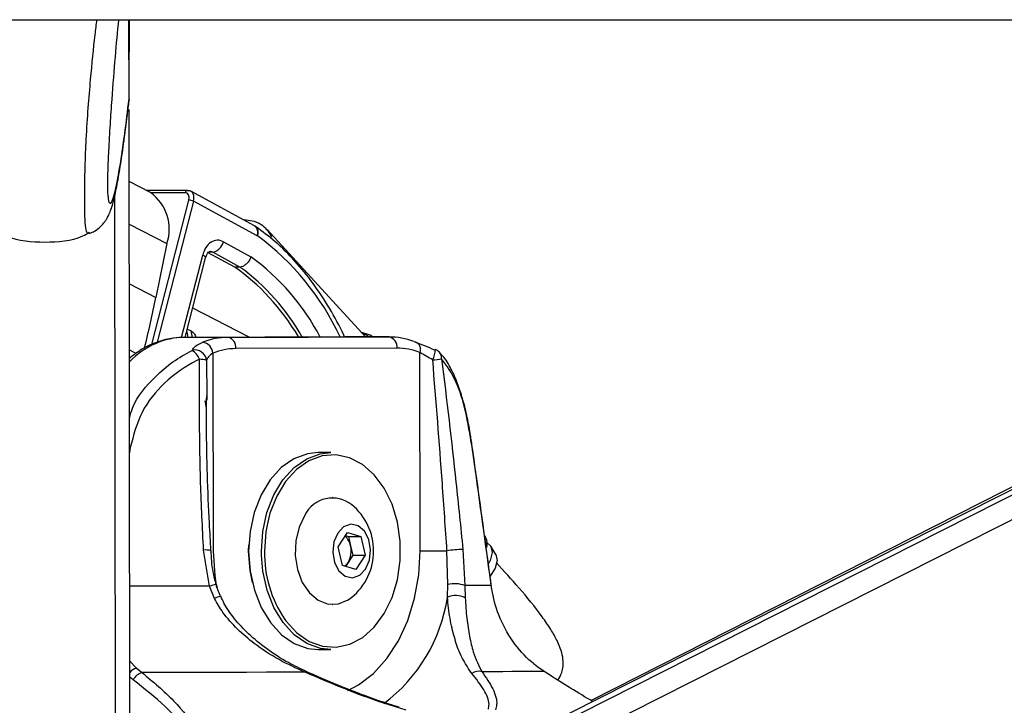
# Paper-space layout 'In-Ground Anchor' of a CAD drawing. Header units: millimetres. Extents: x 1591 to 17407, y 414 to 16227.
# Tile 19 of 67: x 6308 to 6483, y 5779 to 5901. Entities that reach past the tile are written whole.
import ezdxf

# ---------------------------------------------------------------- set-up
doc = ezdxf.new("R2010")
doc.units = ezdxf.units.MM
doc.layers.add('COMPONENT_GEOMETRY', color=7, linetype='Continuous')
doc.styles.add('SLDTEXTSTYLE1', font='TXT', dxfattribs={"width": 0.75})
doc.dimstyles.new('SLDDIMSTYLE0', dxfattribs={"dimtxt": 100, "dimasz": 6.604, "dimexe": 0, "dimexo": 0.0625, "dimgap": 25, "dimtad": 0, "dimtih": 1, "dimtoh": 1, "dimdec": 0, "dimlfac": 0.5, "dimrnd": 1e-09, "dimzin": 12, "dimdsep": 46, "dimtxsty": 'SLDTEXTSTYLE1', "dimsah": 1, "dimcen": 0.09, "dimadec": 0, "dimazin": 3, "dimtfac": 1, "dimtdec": 0, "dimtofl": 0, "dimtmove": 0, "dimatfit": 3, "dimfxl": 1, "dimfrac": 2, "dimtolj": 1, "dimtzin": 12, "dimarcsym": 0})

# ---------------------------------------------------------------- blocks, each defined once
blk = doc.blocks.new('_D_17')
at = {"layer": 'COMPONENT_GEOMETRY', "color": 7, "ltscale": 2}
for p, q in [((8881.73, 5900.55), (9410.21, 5900.55)), ((9403.86, 5900.55), (9403.86, 3746.68)), ((9403.86, 1434.05), (9403.86, 3587.93)), ((3768.31, 1434.05), (9410.21, 1434.05))]:
    blk.add_line(p, q, dxfattribs=at)
for points in [[(9403.86, 5900.55), (9402.84, 5893.95), (9404.88, 5893.95)], [(9403.86, 1434.05), (9404.88, 1440.65), (9402.84, 1440.65)]]:
    blk.add_solid(points, dxfattribs=at)
at = {"layer": 'COMPONENT_GEOMETRY', "color": 7, "ltscale": 2, "insert": (9256.08, 3716.83), "char_height": 100, "attachment_point": 1, "style": 'SLDTEXTSTYLE1'}
blk.add_mtext('2233', dxfattribs=at)

psp = doc.layouts.new('In-Ground Anchor')

# ---------------------------------------------------------------- linework, layer by layer
at = {"color": 7, "linetype": 'Continuous', "lineweight": 25, "ltscale": 2}
for p, q in [((3770.62, 5900.55), (6310.54, 5900.55)), ((6310.54, 5900.55), (8850.45, 5900.55)), ((6327.34, 5886.18), (6327.32, 5900.55)), ((6327.34, 5888.41), (6327.32, 5900.55)), ((6327.34, 5886.5), (6327.32, 5900.55)), ((6327.34, 5888.12), (6327.32, 5900.55)), ((6327.34, 5886.18), (6327.33, 5900.55)), ((6327.33, 5900.55), (6327.33, 5895.08)), ((6649.4, 5900.55), (6405.52, 5777.28)), ((6647.57, 5900.55), (6409.46, 5779.56)), ((6327.33, 5895.08), (6327.33, 5894.87)), ((6327.34, 5893.17), (6327.33, 5895.08)), ((6327.33, 5894.59), (6327.33, 5894.79)), ((6327.34, 5893.17), (6327.33, 5894.79)), ((6327.34, 5893.17), (6327.34, 5893.17)), ((6327.34, 5886.49), (6327.34, 5888.12)), ((6327.34, 5886.49), (6327.22, 5885.87)), ((6327.34, 5886.5), (6327.34, 5886.49)), ((6327.5, 5767.87), (6327.35, 5884.58)), ((6327.36, 5871.78), (6327.35, 5884.58)), ((6331.15, 5869.83), (6327.36, 5871.78)), ((6337.71, 5870.21), (6330.42, 5870.21)), ((6349.65, 5863.91), (6338.31, 5870.06)), ((6350.11, 5862.16), (6338.79, 5868.29)), ((6349.89, 5863.76), (6349.65, 5863.91)), ((6369.33, 5844.18), (6351.88, 5863.25)), ((6334.07, 5860.77), (6332.11, 5851.19)), ((6344.09, 5861.1), (6348.99, 5858.44)), ((6337.31, 5844.1), (6340.94, 5858.23)), ((6342.2, 5859.23), (6341.3, 5859.2)), ((6346.13, 5856.58), (6341.3, 5859.2)), ((6347.04, 5856.6), (6342.2, 5859.23)), ((6347.04, 5856.6), (6346.13, 5856.58)), ((6337.7, 5845.59), (6338.35, 5845.25)), ((6365.74, 5844.18), (6337.1, 5844.1)), ((6344.89, 5844.1), (6337.1, 5844.1)), ((6339.21, 5844.11), (6339.19, 5844.18)), ((6344.89, 5844.1), (6373.53, 5844.18)), ((6373.53, 5844.18), (6365.74, 5844.18)), ((6374.95, 5842.18), (6346.31, 5842.1)), ((6342.24, 5841.33), (6342.29, 5806.09)), ((6379.06, 5806.19), (6379.01, 5841.42)), ((6341.16, 5833.69), (6341.16, 5832.92)), ((6363.22, 5823.64), (6360.96, 5823.64)), ((6363.55, 5815.64), (6363.5, 5815.64)), ((6364.51, 5806.88), (6366.15, 5809.44)), ((6365.79, 5808.87), (6366.34, 5808.7)), ((6366.15, 5809.44), (6368.55, 5808.7)), ((6390.74, 5808.52), (6390.51, 5808.9)), ((6348.58, 5806.11), (6348.61, 5807.25)), ((6366.34, 5808.7), (6368.55, 5808.7)), ((6366.34, 5808.7), (6366.71, 5807.05)), ((6366.71, 5807.05), (6367.09, 5805.4)), ((6368.55, 5808.7), (6369.29, 5805.4)), ((6341.62, 5799.89), (6340.58, 5806.3)), ((6365.25, 5803.58), (6364.51, 5806.88)), ((6367.09, 5805.4), (6366.26, 5804.12)), ((6367.09, 5805.4), (6369.29, 5805.4)), ((6369.29, 5805.4), (6367.64, 5802.84)), ((6383.96, 5800.19), (6383.83, 5806.2)), ((6386.66, 5806.42), (6387.03, 5800.01)), ((6392.52, 5805.54), (6391.63, 5807.03)), ((6367.64, 5802.84), (6365.25, 5803.58)), ((6366.26, 5804.12), (6365.8, 5803.41)), ((6383.91, 5797.93), (6383.96, 5800.19)), ((6342.49, 5797.7), (6341.62, 5799.89)), ((6387.03, 5800.01), (6387.08, 5797.82)), ((6363.5, 5796.64), (6363.55, 5796.64)), ((6360.96, 5788.64), (6363.22, 5788.64)), ((6328.66, 5785.32), (6329.64, 5784.55)), ((6401.09, 5784.74), (6399.97, 5785.52))]:
    psp.add_line(p, q, dxfattribs=at)
at = {"color": 8, "linetype": 'Continuous', "lineweight": 25, "ltscale": 2}
for p, q in [((6327.34, 5886.18), (6327.32, 5900.55)), ((6327.34, 5886.18), (6327.33, 5900.55)), ((6327.33, 5895.08), (6327.33, 5900.55)), ((6401.64, 5770.01), (6659.9, 5900.55)), ((6402.28, 5774.66), (6651.35, 5900.55)), ((6327.33, 5894.79), (6327.33, 5895.08)), ((6327.33, 5894.81), (6327.33, 5894.79)), ((6327.55, 5734.24), (6327.35, 5884.58)), ((6327.36, 5871.78), (6327.35, 5884.58)), ((6324.98, 5729.42), (6324.79, 5869.35)), ((6337.31, 5869.81), (6331.19, 5869.81)), ((6331.37, 5842.81), (6337.97, 5868.5)), ((6338.79, 5868.29), (6332.36, 5843.27)), ((6327.37, 5864.21), (6334.07, 5860.77)), ((6336.66, 5844.07), (6340.42, 5858.73)), ((6327.39, 5853.62), (6332.11, 5851.19)), ((6348.68, 5844.13), (6338.65, 5849.29)), ((6337.58, 5845.14), (6337.79, 5844.1)), ((6338.58, 5844.11), (6338.35, 5845.25)), ((6327.4, 5841.87), (6328.61, 5841.25)), ((6341.11, 5839.99), (6341.16, 5833.69)), ((6341.12, 5831.59), (6340.87, 5832.83)), ((6327.43, 5824.53), (6327.56, 5824.51)), ((6327.56, 5824.51), (6327.43, 5823.59)), ((6350.86, 5805.39), (6350.85, 5806.11)), ((6327.48, 5786.54), (6328.66, 5785.32)), ((6328.07, 5783.24), (6327.48, 5783.71))]:
    psp.add_line(p, q, dxfattribs=at)
at = {"color": 7, "linetype": 'Continuous', "lineweight": 25, "ltscale": 2, "flags": 128}
for points in [[(6337.71, 5870.21), (6337.78, 5870.2), (6337.87, 5870.17)], [(6368.56, 5845.03), (6370.16, 5844.53), (6370.74, 5844.18)], [(6377.97, 5843.36), (6378.24, 5843.32), (6378.48, 5843.21), (6378.69, 5843.03), (6378.86, 5842.79), (6378.98, 5842.5), (6379.05, 5842.16), (6379.06, 5841.8), (6379.01, 5841.42)], [(6381.62, 5841.91), (6381.71, 5841.97), (6381.73, 5841.97)], [(6388.29, 5824.67), (6388.31, 5824.71), (6388.32, 5824.73)], [(6360.96, 5823.64), (6359.06, 5823.43), (6356.64, 5822.54), (6354.39, 5820.97), (6352.42, 5818.8), (6350.79, 5816.11), (6349.58, 5813.01), (6348.83, 5809.63), (6348.58, 5806.11)], [(6350.85, 5806.11), (6351.1, 5809.63), (6351.84, 5813.01), (6353.05, 5816.11), (6354.68, 5818.8), (6356.66, 5820.97), (6358.9, 5822.54), (6361.32, 5823.43), (6363.22, 5823.64)], [(6355.02, 5793.96), (6355.19, 5793.72), (6357.13, 5791.61), (6359.33, 5790.09), (6361.7, 5789.23), (6364.14, 5789.06), (6366.56, 5789.59), (6368.85, 5790.8), (6370.92, 5792.64), (6372.69, 5795.03), (6374.09, 5797.87), (6375.05, 5801.05), (6375.54, 5804.44), (6375.53, 5807.9), (6375.03, 5811.29), (6374.07, 5814.47), (6372.66, 5817.3), (6370.89, 5819.68), (6368.81, 5821.51), (6366.51, 5822.7), (6364.09, 5823.22), (6361.65, 5823.04), (6359.28, 5822.16), (6357.09, 5820.64), (6355.16, 5818.51), (6353.57, 5815.88), (6352.38, 5812.85), (6351.86, 5810.72)], [(6358.58, 5812.54), (6357.54, 5810.4), (6356.95, 5807.95), (6356.85, 5805.37), (6357.25, 5802.84), (6358.11, 5800.56), (6359.38, 5798.69), (6360.95, 5797.38), (6362.72, 5796.71), (6364.55, 5796.75), (6366.3, 5797.48), (6366.92, 5797.93)], [(6364.41, 5809.34), (6363.74, 5807.75), (6363.54, 5805.92), (6363.86, 5804.12), (6364.64, 5802.63), (6365.76, 5801.67), (6367.06, 5801.4), (6368.33, 5801.84), (6369.38, 5802.94), (6370.06, 5804.53), (6370.25, 5806.36), (6369.94, 5808.16), (6369.16, 5809.65), (6368.04, 5810.61), (6366.74, 5810.89), (6365.47, 5810.44), (6364.41, 5809.34)], [(6390.99, 5807.61), (6391.63, 5807.03), (6391.86, 5805.9), (6391.48, 5804.46), (6391.25, 5804.01)], [(6348.58, 5806.11), (6348.84, 5802.59), (6349.6, 5799.21), (6350.82, 5796.12), (6352.45, 5793.43), (6354.43, 5791.27), (6356.68, 5789.72), (6359.11, 5788.84), (6360.96, 5788.64)], [(6349.25, 5800.55), (6348.84, 5802.67), (6348.58, 5806.11)], [(6363.22, 5788.64), (6361.37, 5788.84), (6358.95, 5789.72), (6356.7, 5791.27), (6354.71, 5793.43), (6353.08, 5796.12), (6351.86, 5799.21), (6351.11, 5802.59), (6350.86, 5805.39)], [(6379.06, 5806.19), (6379.55, 5806.19), (6380.11, 5806.19), (6380.7, 5806.19), (6381.33, 5806.19), (6381.98, 5806.2), (6382.62, 5806.2), (6383.24, 5806.2), (6383.83, 5806.2)], [(6392.52, 5805.54), (6392.52, 5805.53), (6392.74, 5804.47), (6392.38, 5803.11), (6391.5, 5801.67)], [(6391.69, 5800.04), (6391.33, 5800.04), (6390.9, 5800.04), (6390.41, 5800.03), (6389.86, 5800.03), (6389.25, 5800.02), (6388.57, 5800.02), (6387.83, 5800.02), (6387.03, 5800.01)], [(6391.69, 5800.04), (6391.7, 5800.08), (6391.7, 5800.09)], [(6358.62, 5784.6), (6355.23, 5784.59), (6351.76, 5784.59), (6348.22, 5784.58), (6344.61, 5784.57), (6340.94, 5784.57), (6337.21, 5784.56), (6333.44, 5784.55), (6329.64, 5784.55)], [(6401.09, 5784.74), (6400.27, 5784.73), (6399.29, 5784.73), (6398.14, 5784.72), (6396.83, 5784.71), (6395.36, 5784.71), (6393.75, 5784.7), (6391.97, 5784.69), (6390.06, 5784.69)]]:
    psp.add_lwpolyline(points, dxfattribs=at)
at = {"color": 8, "linetype": 'Continuous', "lineweight": 25, "ltscale": 2, "flags": 128}
for points in [[(6351.9, 5863.23), (6352.57, 5862.11), (6352.65, 5861.91)], [(6340.94, 5858.23), (6340.95, 5858.25), (6340.92, 5858.35), (6340.82, 5858.47), (6340.65, 5858.6), (6340.42, 5858.73)], [(6370.06, 5844.18), (6369.55, 5844.48), (6368.77, 5844.79)], [(6351.86, 5810.72), (6351.66, 5809.55), (6351.41, 5806.11)], [(6342.29, 5806.09), (6342.55, 5801.81), (6342.89, 5799.58)], [(6366.2, 5781.34), (6368.09, 5782.35), (6370.76, 5784.4), (6373.15, 5787.05), (6375.21, 5790.21), (6376.86, 5793.81), (6378.08, 5797.75), (6378.82, 5801.91), (6379.06, 5806.19)], [(6341.62, 5799.89), (6339.48, 5799.89), (6337.32, 5799.88), (6335.14, 5799.88), (6332.95, 5799.87), (6330.73, 5799.87), (6328.5, 5799.87), (6327.46, 5799.87)]]:
    psp.add_lwpolyline(points, dxfattribs=at)
at = {"color": 8, "linetype": 'Continuous', "lineweight": 25, "ltscale": 4}
for centre, radius, start, end in [((6337.75, 5869.77), 0.442, 95.2985, 174.1746), ((6348.71, 5862.73), 1.51, 337.608, 51.7917), ((6348.92, 5862.76), 1.4, 333.0443, 45.8244), ((6322.82, 5824.82), 46.25, 24.7437, 53.7556), ((6324.43, 5824.8), 41.65, 27.7059, 53.8564), ((6323.66, 5824.65), 39.6, 29.52, 53.809), ((6377.49, 5841.96), 4.24, 333.8851, 0.0956), ((6381.37, 5840.44), 1.52, 355.3308, 41.6526), ((6341, 5803.57), 2.76, 71.5181, 98.7502), ((6372.46, 5805.75), 21.05, 179.0117, 214.0585), ((6347.11, 5780.73), 19.93, 102.4287, 106.0085), ((6344.85, 5793.05), 5.21, 104.0781, 116.8527), ((6355.28, 5802.23), 28.95, 306.8342, 351.4548), ((6329.4, 5782.83), 2.6, 106.5494, 137.5598), ((6358.85, 5784.36), 0.332, 74.8403, 133.5986)]:
    psp.add_arc(centre, radius, start, end, dxfattribs=at)
at = {"color": 7, "linetype": 'Continuous', "lineweight": 25, "ltscale": 4}
for centre, radius, start, end in [((6326.5, 5863.33), 7.99, 341.2842, 54.395), ((6337.89, 5866.41), 2.08, 64.2605, 87.7647), ((6349.8, 5861.59), 0.647, 55.1531, 61.2711), ((6341.76, 5861.57), 2.38, 280.5534, 348.5887), ((6121.31, 5894.3), 215.17, 345.983, 348.4423), ((6344.96, 5831.73), 12.38, 90.2952, 111.316), ((6344.54, 5842.35), 1.79, 352.0536, 78.5787), ((6373.17, 5842.43), 1.79, 352.0501, 78.5822), ((6373.53, 5831.82), 12.36, 68.9765, 90.0182), ((6340.06, 5841.1), 2.19, 5.9215, 79.6723), ((6346.37, 5830.75), 11.35, 90.2976, 111.3124), ((6374.95, 5830.85), 11.33, 68.9785, 90.0155), ((6339.05, 5839.8), 2.07, 5.318, 104.8462), ((6337.03, 5839.2), 3, 19.6374, 60.0131), ((6375.63, 5885.95), 46.21, 277.0422, 279.0198), ((6381.02, 5840.1), 2, 42.9756, 69.3308), ((6339.92, 5836.78), 3.43, 69.5699, 91.0594), ((6363.49, 5810.05), 5.51, 51.5123, 153.1228), ((6360.17, 5806.14), 10.63, 309.3893, 50.6107), ((6363.78, 5806.5), 2.98, 10.7144, 49.5227), ((6362.87, 5806.14), 3.95, 329.1535, 13.3072), ((6388.44, 5807.41), 2.54, 345.0239, 25.7689), ((6387.19, 5781.81), 24.62, 91.2247, 97.833), ((6364.24, 5805.38), 2.38, 305.9738, 327.9663), ((6385.2, 5794.9), 5.43, 70.2932, 103.2065), ((6385.38, 5794.62), 3.62, 62.0991, 113.9939), ((6330.36, 5782.09), 2.56, 106.4422, 153.3354), ((6389.46, 5782.72), 2.06, 73.0371, 125.8437)]:
    psp.add_arc(centre, radius, start, end, dxfattribs=at)
for centre, major_axis, ratio, start_param, end_param in [((6337.38, 5868.29), (0.93, 1.77), 0.663275, 5.045841, 6.616637), ((6336.98, 5868.5), (0.64, 1.25), 0.664507, 5.041384, 6.61218), ((6343.08, 5857.36), (0, 4), 0.706963, 5.916984, 7.504924), ((6333.39, 5813.6), (-4.24, 47.91), 0.687394, 5.341752, 5.76122)]:
    psp.add_ellipse(centre, major_axis=major_axis, ratio=ratio, start_param=start_param, end_param=end_param, dxfattribs=at)
at = {"color": 8, "linetype": 'Continuous', "lineweight": 25, "ltscale": 4}
for centre, major_axis, ratio, start_param, end_param in [((6341.67, 5857.36), (0.06, 2), 0.69905, 5.938194, 6.32045), ((6337.07, 5820.1), (0.12, 24), 0.707093, 0.005537, 0.613333)]:
    psp.add_ellipse(centre, major_axis=major_axis, ratio=ratio, start_param=start_param, end_param=end_param, dxfattribs=at)
at = {"color": 8, "linetype": 'Continuous', "lineweight": 25, "ltscale": 2}
for points, knots in [([(6320.24, 5862.76), (6320.14, 5862.65), (6319.94, 5862.42), (6319.69, 5863.15), (6319.53, 5864.54), (6319.47, 5866.56), (6319.46, 5868.55), (6319.46, 5871.03), (6319.53, 5874.97), (6319.73, 5879.75), (6320.08, 5884.97), (6320.61, 5891.21), (6321.13, 5896.5), (6321.53, 5899.67), (6321.64, 5900.55)], [0, 0, 0, 0, 0.074127, 0.149031, 0.239652, 0.292589, 0.3156, 0.370545, 0.428619, 0.517974, 0.626789, 0.736028, 0.926132, 1, 1, 1, 1]), ([(6323.59, 5869.28), (6323.61, 5869), (6323.68, 5868.27), (6323.93, 5867.79), (6324.31, 5868.11), (6324.88, 5870.03), (6325.63, 5873.77), (6326.48, 5879.36), (6327.08, 5884.34), (6327.34, 5886.5)], [0, 0, 0, 0, 0.032951, 0.086131, 0.221854, 0.353108, 0.538468, 0.79987, 1, 1, 1, 1]), ([(6327.42, 5829.82), (6327.58, 5830.39), (6328.41, 5833.26), (6331.36, 5836.59), (6335.07, 5839.88), (6337.36, 5841.15), (6338.53, 5841.79)], [0, 0, 0, 0, 0.1037119, 0.5168531, 0.7551849, 1, 1, 1, 1])]:
    psp.add_open_spline(points, degree=3, knots=knots, dxfattribs=at)
at = {"color": 7, "linetype": 'Continuous', "lineweight": 25, "ltscale": 2}
for points, knots in [([(6325.45, 5900.55), (6325.24, 5898.41), (6324.84, 5894.09), (6324.34, 5887.72), (6323.95, 5882.06), (6323.71, 5877.82), (6323.56, 5874.37), (6323.5, 5872.21), (6323.49, 5871.17), (6323.5, 5870.38), (6323.53, 5869.68), (6323.57, 5869.41), (6323.59, 5869.28)], [0, 0, 0, 0, 0.250531, 0.503008, 0.635054, 0.766526, 0.85374, 0.894519, 0.921772, 0.933214, 0.967478, 1, 1, 1, 1]), ([(6326.53, 5879.71), (6326.68, 5880.88), (6326.95, 5882.82), (6327.21, 5885), (6327.31, 5885.86)], [0, 0, 0, 0, 0.607705, 1, 1, 1, 1]), ([(6320.32, 5862.58), (6320.63, 5862.71), (6321.39, 5863.02), (6322.32, 5863.81), (6323.08, 5864.7), (6323.58, 5865.53), (6323.94, 5866.31), (6324.25, 5867.17), (6324.66, 5868.57), (6325.17, 5870.89), (6325.77, 5874.38), (6326.22, 5877.39), (6326.47, 5879.3), (6326.53, 5879.71)], [0, 0, 0, 0, 0.023685, 0.058347, 0.091951, 0.127732, 0.170239, 0.228143, 0.318034, 0.516244, 0.732399, 0.943512, 1, 1, 1, 1]), ([(6351.88, 5863.18), (6351.54, 5863.52), (6350.8, 5864.27), (6349.34, 5864.84), (6348.25, 5864.9), (6347.77, 5864.93)], [0, 0, 0, 0, 0.315382, 0.695271, 1, 1, 1, 1]), ([(6365.64, 5844.11), (6365.59, 5844.24), (6364.82, 5846.08), (6362.97, 5849.33), (6360.1, 5853.78), (6356.86, 5857.72), (6353.46, 5861.1), (6351.04, 5862.91), (6349.89, 5863.76)], [0, 0, 0, 0, 0.0144423, 0.2153943, 0.4163781, 0.6173082, 0.8180689, 1, 1, 1, 1]), ([(6304.41, 5862.73), (6304.82, 5862.51), (6307.24, 5861.23), (6312.38, 5860.9), (6317.51, 5861.24), (6319.93, 5862.53), (6320.34, 5862.75)], [0, 0, 0, 0, 0.0842326, 0.4999956, 0.9157785, 1, 1, 1, 1]), ([(6340.94, 5858.23), (6340.99, 5858.38), (6341.1, 5858.73), (6341.35, 5859.13), (6341.59, 5859.34), (6341.66, 5859.37), (6341.67, 5859.36), (6341.68, 5859.35)], [0, 0, 0, 0, 0.165553, 0.38973, 0.617021, 0.874288, 1, 1, 1, 1]), ([(6348.99, 5858.44), (6348.99, 5858.43), (6348.95, 5858.3), (6348.82, 5857.97), (6348.52, 5857.47), (6348.05, 5857), (6347.53, 5856.68), (6347.2, 5856.63), (6347.04, 5856.6)], [0, 0, 0, 0, 0.013383, 0.132381, 0.349494, 0.566421, 0.783207, 1, 1, 1, 1]), ([(6337.1, 5844.1), (6336.48, 5844.08), (6334.88, 5844.01), (6332.34, 5843.36), (6329.67, 5842.15), (6328.13, 5840.95), (6327.41, 5840.38)], [0, 0, 0, 0, 0.177259, 0.462405, 0.748219, 1, 1, 1, 1]), ([(6338.35, 5845.25), (6338.55, 5845.11), (6338.99, 5844.81), (6339.1, 5844.4), (6339.17, 5844.17)], [0, 0, 0, 0, 0.458234, 1, 1, 1, 1]), ([(6338.53, 5841.79), (6338.69, 5842.05), (6339.03, 5842.59), (6339.96, 5843.02), (6340.46, 5843.26)], [0, 0, 0, 0, 0.461835, 1, 1, 1, 1]), ([(6377.97, 5843.36), (6378.56, 5843.13), (6379.65, 5842.7), (6381, 5842.16), (6381.62, 5841.91)], [0, 0, 0, 0, 0.538136, 1, 1, 1, 1]), ([(6342.24, 5841.33), (6341.94, 5841.11), (6341.37, 5840.7), (6341.19, 5840.22), (6341.11, 5839.99)], [0, 0, 0, 0, 0.530619, 1, 1, 1, 1]), ([(6381.3, 5840.1), (6380.91, 5840.32), (6380.07, 5840.81), (6379.38, 5841.21), (6379.01, 5841.42)], [0, 0, 0, 0, 0.469421, 1, 1, 1, 1]), ([(6386.49, 5833.55), (6386.21, 5834.45), (6385.6, 5836.4), (6384.38, 5838.89), (6383.34, 5840.63), (6382.59, 5841.31), (6382.46, 5841.42)], [0, 0, 0, 0, 0.277949, 0.599944, 0.935835, 1, 1, 1, 1]), ([(6388.29, 5824.67), (6387.93, 5826.83), (6387.21, 5831.15), (6385.49, 5836.73), (6383.8, 5839.06), (6382.88, 5840.32)], [0, 0, 0, 0, 0.313753, 0.628658, 1, 1, 1, 1]), ([(6382.88, 5840.32), (6383.76, 5833), (6385.12, 5821.7), (6386.26, 5810.4), (6386.66, 5806.42)], [0, 0, 0, 0, 0.648276, 1, 1, 1, 1]), ([(6339.85, 5840.2), (6339.7, 5840.13), (6337.48, 5839.07), (6333.63, 5836.37), (6329.22, 5831.01), (6328.11, 5826.68), (6327.56, 5824.51)], [0, 0, 0, 0, 0.025048, 0.371529, 0.686337, 1, 1, 1, 1]), ([(6340.58, 5806.3), (6340.38, 5810.27), (6339.81, 5821.58), (6339.84, 5832.88), (6339.85, 5840.2)], [0, 0, 0, 0, 0.351722, 1, 1, 1, 1]), ([(6383.83, 5806.2), (6383.56, 5810.17), (6382.8, 5821.48), (6381.89, 5832.77), (6381.3, 5840.1)], [0, 0, 0, 0, 0.351796, 1, 1, 1, 1]), ([(6341.89, 5806.19), (6341.8, 5807.81), (6341.38, 5815.19), (6341.06, 5824.36), (6341.12, 5831.9), (6341.13, 5833.69)], [0, 0, 0, 0, 0.1761867, 0.8051968, 1, 1, 1, 1]), ([(6388.3, 5824.72), (6388.19, 5825.5), (6387.93, 5827.41), (6387.34, 5830.3), (6386.85, 5832.48), (6386.51, 5833.48), (6386.49, 5833.55)], [0, 0, 0, 0, 0.242294, 0.598367, 0.969125, 1, 1, 1, 1]), ([(6391.69, 5800.04), (6391.51, 5801.35), (6390.63, 5807.88), (6389.5, 5816.1), (6388.52, 5823), (6388.29, 5824.67)], [0, 0, 0, 0, 0.159191, 0.795942, 1, 1, 1, 1]), ([(6391.7, 5800.09), (6391.43, 5802.14), (6390.33, 5810.35), (6389.18, 5818.57), (6388.32, 5824.73)], [0, 0, 0, 0, 0.249838, 1, 1, 1, 1]), ([(6342.83, 5800.2), (6342.8, 5800.31), (6342.39, 5801.67), (6342.02, 5803.68), (6341.96, 5805.58), (6341.94, 5806.19)], [0, 0, 0, 0, 0.056246, 0.699142, 1, 1, 1, 1]), ([(6403.55, 5783.22), (6403.8, 5783.65), (6404.44, 5784.72), (6404.56, 5786.62), (6404.15, 5788.49), (6403.39, 5790.31), (6402.22, 5792.36), (6399.98, 5795.59), (6396.69, 5799.6), (6393.96, 5802.58), (6392.61, 5804.05)], [0, 0, 0, 0, 0.070899, 0.175205, 0.243204, 0.317542, 0.401782, 0.502545, 0.754349, 1, 1, 1, 1]), ([(6343.6, 5798.11), (6343.5, 5798.3), (6343.17, 5798.97), (6343.01, 5799.7), (6342.89, 5800.22)], [0, 0, 0, 0, 0.284949, 1, 1, 1, 1]), ([(6399.97, 5785.52), (6399.59, 5785.81), (6398, 5787.06), (6395.43, 5789.92), (6392.96, 5794.48), (6391.98, 5798.05), (6391.72, 5799.82), (6391.69, 5800.04)], [0, 0, 0, 0, 0.095474, 0.402355, 0.701252, 0.962186, 1, 1, 1, 1]), ([(6358.62, 5784.6), (6357.06, 5785.31), (6353.93, 5786.73), (6349.9, 5789.36), (6346.56, 5792.2), (6344.13, 5794.88), (6342.98, 5796.87), (6342.49, 5797.7)], [0, 0, 0, 0, 0.245369, 0.495294, 0.678094, 0.864608, 1, 1, 1, 1]), ([(6358.94, 5784.7), (6357.83, 5785.22), (6355.35, 5786.37), (6351.85, 5788.63), (6348.63, 5791.25), (6346.14, 5793.95), (6344.47, 5796.22), (6343.84, 5797.68), (6343.64, 5798.13)], [0, 0, 0, 0, 0.180629, 0.404763, 0.601624, 0.775751, 0.929812, 1, 1, 1, 1]), ([(6388.25, 5784.39), (6387.49, 5785.5), (6386.28, 5787.27), (6385.12, 5790.77), (6384.32, 5794.01), (6384.04, 5796.66), (6383.91, 5797.93)], [0, 0, 0, 0, 0.367123, 0.580074, 0.797976, 1, 1, 1, 1]), ([(6387.08, 5797.82), (6387.15, 5796.59), (6387.31, 5794.04), (6387.83, 5790.91), (6388.6, 5787.52), (6389.49, 5785.77), (6390.06, 5784.69)], [0, 0, 0, 0, 0.202398, 0.415935, 0.635021, 1, 1, 1, 1]), ([(6329.64, 5784.55), (6331.6, 5782.9), (6335.54, 5779.6), (6339.42, 5774.62), (6341.05, 5770.63), (6341.01, 5767.77), (6340.1, 5765.55), (6337.77, 5763.44), (6334.75, 5762.28), (6332.9, 5761.85), (6332.66, 5761.79)], [0, 0, 0, 0, 0.2107824, 0.4210012, 0.5922812, 0.6791958, 0.7658711, 0.8745746, 0.9839395, 1, 1, 1, 1]), ([(6376.6, 5777.86), (6375.58, 5778.16), (6372.02, 5779.24), (6365.89, 5781.49), (6361.07, 5783.56), (6358.62, 5784.6)], [0, 0, 0, 0, 0.163712, 0.57562, 1, 1, 1, 1]), ([(6367.94, 5780.93), (6367.11, 5781.25), (6364.72, 5782.16), (6361.72, 5783.43), (6359.6, 5784.38), (6358.93, 5784.68)], [0, 0, 0, 0, 0.267678, 0.771311, 1, 1, 1, 1]), ([(6391.2, 5778.02), (6391.25, 5778.31), (6391.43, 5779.35), (6390.56, 5781.48), (6389.03, 5783.41), (6388.25, 5784.39)], [0, 0, 0, 0, 0.1618744, 0.5749158, 1, 1, 1, 1]), ([(6390.06, 5784.69), (6390.76, 5783.66), (6392.17, 5781.59), (6392.85, 5779.32), (6392.53, 5778.21), (6392.44, 5777.9)], [0, 0, 0, 0, 0.413472, 0.836283, 1, 1, 1, 1]), ([(6409.72, 5779.4), (6409.41, 5779.58), (6406.31, 5781.44), (6403.57, 5783.18), (6401.09, 5784.74)], [0, 0, 0, 0, 0.098631, 1, 1, 1, 1]), ([(6332.12, 5762), (6332.34, 5762.06), (6334.09, 5762.47), (6336.94, 5763.56), (6339.06, 5765.54), (6339.82, 5767.62), (6339.71, 5770.29), (6337.94, 5774.01), (6333.96, 5778.63), (6330.05, 5781.69), (6328.07, 5783.24)], [0, 0, 0, 0, 0.015689, 0.122162, 0.228403, 0.312822, 0.400463, 0.57254, 0.783607, 1, 1, 1, 1]), ([(6375.36, 5778.39), (6374.75, 5778.57), (6372.83, 5779.14), (6370.33, 5780), (6368.5, 5780.71), (6367.94, 5780.93)], [0, 0, 0, 0, 0.24277, 0.767892, 1, 1, 1, 1])]:
    psp.add_open_spline(points, degree=3, knots=knots, dxfattribs=at)

# ---------------------------------------------------------------- dimensions: what is measured, and where the dimension line sits
at = {"layer": 'COMPONENT_GEOMETRY', "color": 7, "ltscale": 2}
dim = psp.add_linear_dim(base=(9403.86, 1434.05), p1=(8879.19, 5900.55), p2=(3765.77, 1434.05), angle=90, dimstyle='SLDDIMSTYLE0', dxfattribs=at)
dim.commit()
dim.dimension.update_dxf_attribs({"geometry": '_D_17', "text_midpoint": (9403.86, 3667.3), "dimtype": 160})

doc.saveas('drawing.dxf')
